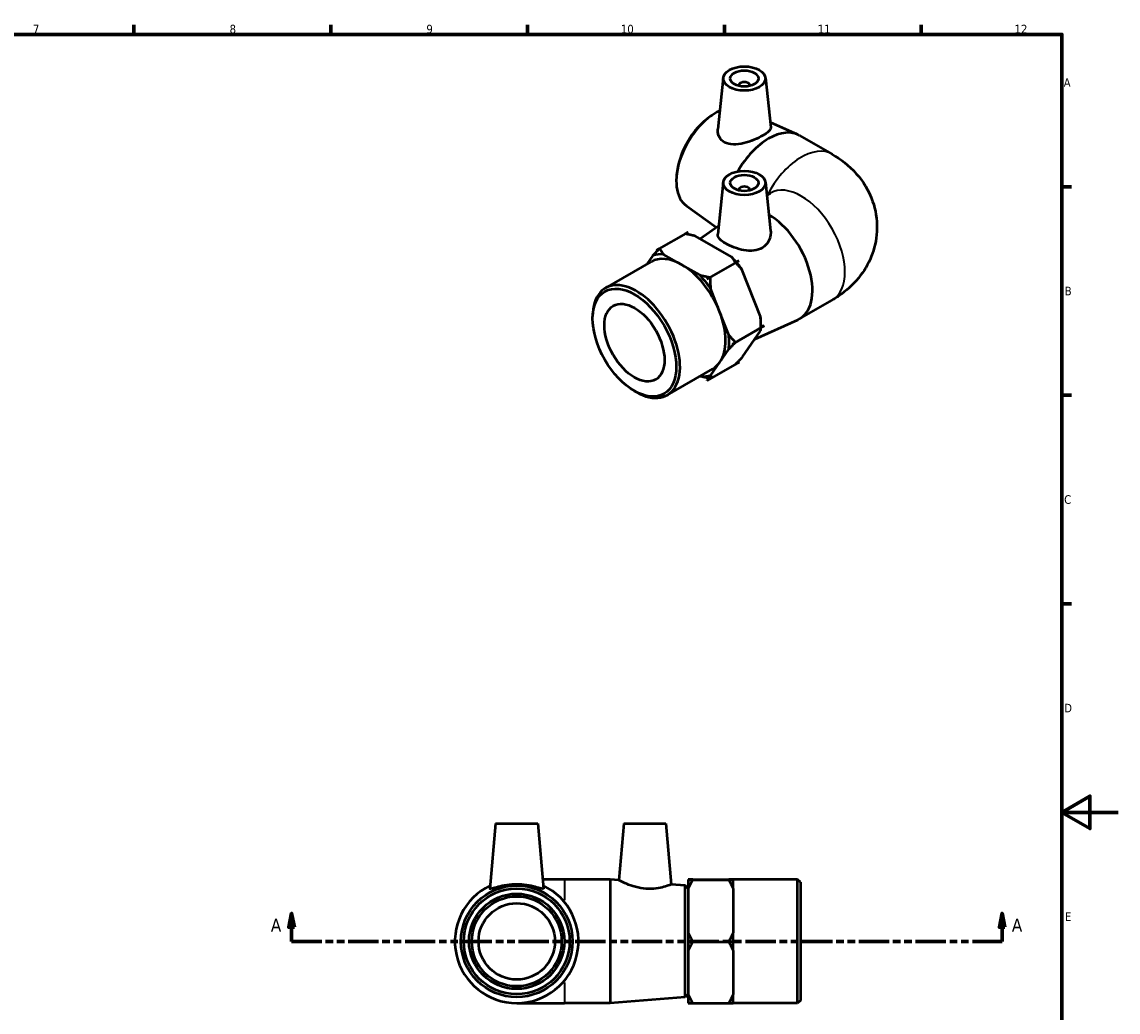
# Model space of a CAD drawing. Header units: millimetres. Extents: x 0 to 901, y -129 to 608.
# Tile 4 of 4: x 451 to 841, y 226 to 578. Entities that reach past the tile are written whole.
import ezdxf

# ---------------------------------------------------------------- set-up
doc = ezdxf.new("R2010")
doc.units = ezdxf.units.MM
doc.linetypes.add('DOUBLE_DASH_CHAIN', pattern=[1.2403, 0.6614, -0.0827, 0.1654, -0.0827, 0.1654, -0.0827])
for name, color, linetype, lineweight in [('Border (ANSI)', 7, 'Continuous', 70), ('Section Line (ANSI)', 7, 'DOUBLE_DASH_CHAIN', 70), ('Visible (ANSI)', 7, 'Continuous', 50), ('Visible Narrow (ANSI)', 7, 'Continuous', 35)]:
    doc.layers.add(name, color=color, linetype=linetype, lineweight=lineweight)
doc.styles.add('Label Text (ANSI)', font='tahoma.ttf')
doc.styles.add('Note Text (ANSI)', font='tahoma.ttf')

# ---------------------------------------------------------------- blocks, each defined once
blk = doc.blocks.new('Borders Default Border')
at = {"layer": 'Border (ANSI)'}
for p, q in [((490.58, 574), (490.58, 577.45)), ((560.67, 574), (560.67, 577.45)), ((630.75, 574), (630.75, 577.45)), ((700.83, 574), (700.83, 577.45)), ((770.92, 574), (770.92, 577.45)), ((821, 519.75), (824.45, 519.75)), ((821, 445.5), (824.45, 445.5)), ((821, 371.25), (824.45, 371.25))]:
    blk.add_line(p, q, dxfattribs=at)
at = {"layer": 'Border (ANSI)', "flags": 128}
for points in [[(20, 20), (20, 574), (821, 574), (821, 20), (20, 20)], [(841, 297), (821, 297), (831, 302.77), (831, 291.23), (821, 297)]]:
    blk.add_lwpolyline(points, dxfattribs=at)
at = {"layer": 'Border (ANSI)', "color": 230, "true_color": 0xff0080, "attachment_point": 7, "style": 'Note Text (ANSI)'}
for s, insert, char_height in [('7', (454.6, 574.4), 3.05), ('8', (524.63, 574.33), 3.05), ('9', (594.7, 574.34), 3.05), ('10', (663.96, 574.34), 3.048), ('11', (734.04, 574.4), 3.048), ('12', (804.13, 574.4), 3.048), ('A', (821.63, 555.35), 3.05), ('B', (821.99, 481.1), 3.05), ('C', (821.8, 406.8), 3.05), ('D', (821.81, 332.6), 3.05), ('E', (822.05, 258.35), 3.05)]:
    blk.add_mtext(s, dxfattribs=dict(at, insert=insert, char_height=char_height))
blk = doc.blocks.new('2dTransSection0')
at = {"layer": 'Section Line (ANSI)', "linetype": 'Continuous'}
for p, q in [((546.68, 261.06), (545.68, 256.06)), ((546.68, 256.06), (546.68, 261.06)), ((547.68, 256.06), (546.68, 261.06)), ((799.72, 261.06), (798.72, 256.06)), ((799.72, 256.06), (799.72, 261.06)), ((800.72, 256.06), (799.72, 261.06)), ((545.68, 256.06), (547.68, 256.06)), ((546.68, 251.06), (546.68, 256.06)), ((798.72, 256.06), (800.72, 256.06)), ((799.72, 251.06), (799.72, 256.06)), ((546.68, 251.06), (557.28, 251.06)), ((789.12, 251.06), (799.72, 251.06))]:
    blk.add_line(p, q, dxfattribs=at)
at = {"layer": 'Section Line (ANSI)', "linetype": 'DOUBLE_DASH_CHAIN', "ltscale": 16.288881}
blk.add_line((546.68, 251.06), (799.72, 251.06), dxfattribs=at)
at = {"layer": 'Section Line (ANSI)', "linetype": 'Continuous', "flags": 128}
for points in [[(547.68, 256.06), (546.68, 261.06), (545.68, 256.06), (547.68, 256.06)], [(800.72, 256.06), (799.72, 261.06), (798.72, 256.06), (800.72, 256.06)]]:
    blk.add_lwpolyline(points, dxfattribs=at)
at = {"layer": 'Section Line (ANSI)'}
for points in [[(547.68, 256.06), (546.68, 261.06), (545.68, 256.06), (547.68, 256.06)], [(800.72, 256.06), (799.72, 261.06), (798.72, 256.06), (800.72, 256.06)]]:
    blk.add_solid(points, dxfattribs=at)
at = {"layer": 'Section Line (ANSI)', "char_height": 4.57, "attachment_point": 7, "style": 'Label Text (ANSI)'}
for insert in [(539.32, 254.56), (803.19, 254.56)]:
    blk.add_mtext('A', dxfattribs=dict(at, insert=insert))

msp = doc.modelspace()

# ---------------------------------------------------------------- linework, layer by layer
at = {"layer": 'Visible (ANSI)'}
for p, q in [((700.436, 558.567), (698.469, 540.219)), ((715.407, 558.567), (717.3, 540.919)), ((705.922, 555.848), (705.922, 555.662)), ((709.922, 555.848), (709.922, 555.662)), ((695.86, 544.858), (696.47, 545.274)), ((717.097, 542.812), (726.971, 538.341)), ((727.61, 538.013), (739.159, 531.362)), ((683.796, 523.908), (683.743, 523.172)), ((700.436, 521.39), (698.449, 502.861)), ((715.407, 521.39), (717.27, 504.016)), ((705.922, 518.671), (705.922, 518.485)), ((709.922, 518.671), (709.922, 518.485)), ((715.903, 516.77), (717.202, 517.518)), ((687.28, 512.951), (697.896, 505.375)), ((687.943, 503.647), (676.629, 497.132)), ((686.812, 502.995), (687.943, 503.647)), ((687.943, 503.647), (687.943, 503.647)), ((692.128, 501.259), (698.787, 506.011)), ((703.35, 494.858), (690.498, 502.189)), ((676.63, 497.132), (676.629, 497.132)), ((676.629, 497.132), (676.629, 497.131)), ((676.63, 497.132), (677.761, 497.783)), ((658.483, 483.704), (674.704, 493.045)), ((675.362, 495.296), (673.216, 492.188)), ((685.611, 492.008), (679.185, 495.674)), ((692.037, 488.342), (685.611, 492.008)), ((705.906, 493.4), (694.592, 486.885)), ((705.905, 493.4), (704.774, 492.749)), ((704.774, 492.748), (705.906, 493.399)), ((705.906, 493.4), (705.905, 493.4)), ((705.906, 493.399), (705.906, 493.4)), ((713.672, 473.542), (707.194, 490.106)), ((694.592, 486.884), (695.723, 487.536)), ((695.723, 487.536), (694.592, 486.885)), ((694.592, 486.884), (694.592, 486.885)), ((694.592, 486.885), (694.592, 486.885)), ((699.119, 475.309), (695.88, 483.591)), ((727.61, 472.737), (739.159, 479.388)), ((653.906, 472.816), (653.906, 473.598)), ((702.358, 467.027), (699.119, 475.309)), ((711.668, 465.481), (726.971, 472.41)), ((714.96, 470.249), (703.646, 463.733)), ((707.318, 459.18), (713.692, 468.413)), ((713.828, 470.803), (713.828, 469.598)), ((714.959, 470.249), (713.828, 469.598)), ((713.828, 469.597), (714.959, 470.248)), ((713.828, 469.597), (713.828, 469.555)), ((714.959, 470.248), (714.96, 470.249)), ((714.96, 470.249), (714.959, 470.249)), ((699.192, 457.281), (702.379, 461.898)), ((704.777, 464.385), (703.646, 463.734)), ((703.646, 463.733), (704.777, 464.385)), ((703.646, 463.733), (703.646, 463.734)), ((703.646, 463.733), (703.646, 463.733)), ((706.051, 457.344), (694.737, 450.829)), ((696.004, 452.665), (699.192, 457.281)), ((706.051, 457.345), (704.92, 456.693)), ((704.92, 456.694), (706.05, 457.345)), ((706.051, 457.344), (706.051, 457.345)), ((680.441, 445.575), (696.662, 454.916)), ((692.139, 452.311), (692.182, 452.287)), ((695.869, 451.481), (694.737, 450.83)), ((694.737, 450.83), (695.868, 451.481)), ((694.737, 450.83), (694.737, 450.829)), ((694.737, 450.829), (694.737, 450.83)), ((668.726, 447.081), (669.402, 446.688)), ((619.363, 293.061), (617.327, 269.794)), ((619.363, 293.061), (634.363, 293.061)), ((634.363, 293.061), (636.398, 269.794)), ((665.013, 293.061), (663.242, 272.819)), ((665.013, 293.061), (680.013, 293.061)), ((680.013, 293.061), (681.914, 271.334)), ((643.863, 273.061), (636.113, 273.061)), ((660.196, 273.061), (643.863, 273.061)), ((660.196, 273.061), (660.196, 229.061)), ((663.242, 272.819), (660.196, 273.061)), ((686.906, 270.937), (681.914, 271.334)), ((686.906, 231.185), (686.906, 270.937)), ((687.863, 269.901), (686.906, 270.937)), ((687.863, 269.901), (687.863, 232.221)), ((687.963, 273.12), (689.563, 273.12)), ((687.963, 273.119), (687.963, 273.12)), ((689.512, 273.119), (687.963, 273.119)), ((687.963, 273.103), (687.963, 273.018)), ((687.963, 273.018), (687.963, 273.001)), ((687.963, 273.001), (689.563, 273.001)), ((687.963, 273.001), (687.963, 269.863)), ((687.963, 273.001), (703.963, 273.001)), ((687.963, 273.001), (687.963, 273.001)), ((687.963, 269.863), (687.963, 254.08)), ((689.563, 273.12), (702.363, 273.12)), ((702.363, 273.12), (703.963, 273.12)), ((702.363, 273.001), (703.963, 273.001)), ((703.963, 273.119), (702.414, 273.119)), ((703.963, 273.12), (703.963, 273.119)), ((703.963, 273.103), (703.963, 273.06)), ((726.903, 273.061), (703.963, 273.061)), ((703.963, 273.06), (703.963, 273.018)), ((703.963, 273.001), (703.963, 273.018)), ((703.963, 269.863), (703.963, 273.001)), ((703.963, 273.001), (703.963, 273.001)), ((703.963, 269.863), (703.963, 261.972)), ((726.903, 229.061), (726.903, 273.061)), ((727.863, 272.101), (726.903, 273.061)), ((727.863, 272.101), (727.863, 230.021)), ((687.963, 267.061), (687.863, 267.061)), ((703.963, 261.972), (703.963, 254.08)), ((687.963, 254.08), (687.963, 250.943)), ((703.963, 250.943), (703.963, 254.08)), ((689.563, 250.943), (687.963, 250.943)), ((687.963, 250.943), (687.963, 250.942)), ((687.963, 250.942), (687.963, 247.821)), ((687.963, 250.942), (689.563, 250.942)), ((687.963, 250.942), (703.963, 250.942)), ((687.963, 250.942), (687.963, 250.942)), ((703.963, 250.943), (702.363, 250.943)), ((702.363, 250.942), (703.963, 250.942)), ((703.963, 250.943), (703.963, 250.942)), ((703.963, 247.821), (703.963, 250.942)), ((703.963, 250.942), (703.963, 250.942)), ((687.963, 247.821), (687.963, 232.123)), ((703.963, 247.821), (703.963, 239.972)), ((703.963, 239.972), (703.963, 232.123)), ((687.963, 235.061), (687.863, 235.061)), ((686.906, 231.185), (660.196, 229.061)), ((687.863, 232.221), (686.906, 231.185)), ((687.963, 232.123), (687.963, 229.018)), ((703.963, 229.018), (703.963, 232.123)), ((626.863, 229.061), (643.863, 229.061)), ((660.196, 229.061), (643.863, 229.061)), ((689.563, 229.002), (687.963, 229.002)), ((687.963, 229.002), (687.963, 229.002)), ((687.963, 229.002), (703.963, 229.002)), ((703.963, 229.002), (702.363, 229.002)), ((726.903, 229.061), (703.963, 229.061)), ((703.963, 229.002), (703.963, 229.002)), ((727.863, 230.021), (726.903, 229.061))]:
    msp.add_line(p, q, dxfattribs=at)
for radius in [19.876, 18.84, 16.96, 16, 13.6]:
    msp.add_circle((626.863, 251.061), radius, dxfattribs=at)
msp.add_arc((626.863, 251.061), 22, 115.39776, 64.60224, dxfattribs=at)
for centre, major_axis, ratio in [((707.922, 558.301), (-7.5, 0), 0.5758617), ((707.922, 558.301), (-5, 0), 0.5758617), ((707.922, 521.124), (-7.5, 0), 0.5758617), ((707.922, 521.124), (-5, 0), 0.5758617), ((668.783, 464.249), (-10.5, 18.233), 0.5780931), ((668.783, 464.249), (-7.558, 13.125), 0.5780931)]:
    msp.add_ellipse(centre, major_axis=major_axis, ratio=ratio, dxfattribs=at)
for centre, major_axis, ratio, start_param, end_param in [((707.922, 555.848), (-2, 0), 0.5758617, 2.9729035, 6.4518745), ((697.744, 529.825), (-9.919, -17.224), 0.5780931, 3.8230235, 6.2268191), ((697.068, 530.214), (-9.402, -16.326), 0.5780931, 4.0158162, 5.4089618), ((716.631, 518.949), (10.979, 19.065), 0.5780931, 0, 1.5744874), ((707.922, 518.671), (2, 0), 0.5758617, 6.1144961, 9.5934671), ((716.631, 491.802), (10.979, -19.065), 0.5780931, 6.2268191, 8.6399115), ((685.683, 473.981), (-11.879, 20.627), 0.5780931, 5.896125, 6.1598524), ((685.683, 473.981), (-12.677, 22.014), 0.5780931, 6.0279698, 6.0280076), ((685.683, 473.981), (-10.979, 19.065), 0.5780931, 5.5043899, 6.2831853), ((685.683, 473.981), (-10.979, 19.065), 0.5780931, 4.4571924, 5.5043899), ((696.997, 480.496), (11.879, -20.627), 0.5780931, 1.8577546, 1.9710622), ((696.997, 480.496), (11.879, -20.627), 0.5780931, 1.7073348, 1.8577141), ((685.683, 473.981), (-11.879, 20.627), 0.5780931, 4.8489275, 5.1126548), ((669.462, 464.639), (10.979, -19.065), 0.5780931, 5.4958534, 10.2121098), ((685.683, 473.981), (12.677, -22.014), 0.5780931, 1.8391796, 1.8392174), ((685.683, 473.981), (10.979, -19.065), 0.5780931, 0.2684022, 1.3155997), ((696.997, 480.496), (11.879, -20.627), 0.5780931, 0.7873319, 0.9238646), ((685.683, 473.981), (-11.879, 20.627), 0.5780931, 3.8017299, 4.0654573), ((685.683, 473.981), (12.677, -22.014), 0.5780931, 0.7919821, 0.7920198), ((685.683, 473.981), (10.979, -19.065), 0.5780931, 0, 0.2684022), ((696.997, 480.496), (12.677, -22.014), 0.5780931, 6.0279698, 6.0280076), ((685.683, 473.981), (11.879, -20.627), 0.5780931, 5.896125, 6.1598524), ((685.683, 473.981), (12.677, -22.014), 0.5780931, 6.0279698, 6.0280076), ((686.815, 474.632), (12.677, -22.014), 0.5780931, 6.0279698, 6.0280076)]:
    msp.add_ellipse(centre, major_axis=major_axis, ratio=ratio, start_param=start_param, end_param=end_param, dxfattribs=at)
for points, knots in [([(700.898, 535.536), (700.107, 535.958), (699.439, 536.603), (698.591, 538.154), (698.409, 539.052), (698.449, 539.998), (698.457, 540.108), (698.469, 540.218)], [0, 0, 0, 0, 0.34936314, 0.34936314, 0.69872628, 0.69872628, 0.74427215, 0.74427215, 0.74427215, 0.74427215]), ([(717.299, 540.919), (717.304, 540.876), (717.306, 540.834), (717.3, 540.397), (717.062, 539.954), (716.085, 538.995), (715.345, 538.476), (713.61, 537.477), (712.52, 536.942), (710.165, 535.982), (708.9, 535.56), (706.513, 534.979), (705.225, 534.785), (702.847, 534.83), (701.755, 535.078), (700.898, 535.536)], [3.5226705, 3.5226705, 3.5226705, 3.5226705, 3.5620988, 3.5620988, 3.9300788, 3.9300788, 4.2980587, 4.2980587, 4.6660387, 4.6660387, 5.0340186, 5.0340186, 5.4125405, 5.4125405, 5.7910623, 5.7910623, 5.7910623, 5.7910623]), ([(739.159, 531.362), (742.145, 529.643), (745.102, 527.428), (750.119, 521.757), (752.244, 518.448), (754.643, 511.543), (755.21, 508.229), (755.105, 501.85), (754.524, 498.81), (752.498, 493.096), (751.008, 490.475), (747.282, 485.525), (744.966, 483.375), (741.465, 480.796), (740.316, 480.055), (739.159, 479.388)], [4.712389, 4.712389, 4.712389, 4.712389, 5.0265482, 5.0265482, 5.3003185, 5.3003185, 5.5073083, 5.5073083, 5.6991909, 5.6991909, 5.9067842, 5.9067842, 6.161421, 6.161421, 6.2831853, 6.2831853, 6.2831853, 6.2831853]), ([(717.269, 504.016), (717.292, 503.805), (717.304, 503.594), (717.311, 502.398), (717.073, 501.325), (716.067, 499.421), (715.297, 498.597), (714.375, 498.03)], [4.95428258, 4.95428258, 4.95428258, 4.95428258, 5.03401863, 5.03401863, 5.41254048, 5.41254048, 5.79106233, 5.79106233, 5.79106233, 5.79106233]), ([(714.375, 498.03), (713.525, 497.508), (712.46, 497.155), (710.164, 496.895), (708.932, 496.979), (706.637, 497.377), (705.411, 497.722), (703.145, 498.563), (702.104, 499.055), (700.445, 500.011), (699.722, 500.534), (698.74, 501.564), (698.479, 502.075), (698.437, 502.657), (698.439, 502.758), (698.45, 502.861)], [0, 0, 0, 0, 0.3493631, 0.3493631, 0.6987263, 0.6987263, 1.0506269, 1.0506269, 1.4025276, 1.4025276, 1.7544282, 1.7544282, 2.1063288, 2.1063288, 2.1784439, 2.1784439, 2.1784439, 2.1784439]), ([(636.393, 269.761), (636.351, 269.679), (636.07, 269.718), (635.046, 269.997), (634.304, 270.227), (632.631, 270.666), (631.58, 270.904), (629.283, 271.24), (628.036, 271.334), (625.69, 271.334), (624.442, 271.24), (622.145, 270.904), (621.095, 270.666), (619.422, 270.227), (618.679, 269.997), (617.655, 269.718), (617.375, 269.679), (617.328, 269.77), (617.326, 269.782), (617.328, 269.794)], [0, 0, 0, 0, 0.3493631, 0.3493631, 0.6987263, 0.6987263, 1.0506269, 1.0506269, 1.4025276, 1.4025276, 1.7544282, 1.7544282, 2.1063288, 2.1063288, 2.455692, 2.455692, 2.8050551, 2.8050551, 2.8453216, 2.8453216, 2.8453216, 2.8453216]), ([(681.914, 271.334), (681.914, 271.334), (681.689, 271.24), (680.781, 270.904), (680.098, 270.666), (678.525, 270.227), (677.525, 269.997), (675.301, 269.718), (674.077, 269.679), (671.658, 269.85), (670.342, 270.09), (667.949, 270.743), (666.87, 271.148), (665.19, 271.851), (664.463, 272.199), (663.489, 272.686), (663.242, 272.819), (663.242, 272.819)], [1.4025276, 1.4025276, 1.4025276, 1.4025276, 1.7544282, 1.7544282, 2.1063288, 2.1063288, 2.455692, 2.455692, 2.8050551, 2.8050551, 3.183577, 3.183577, 3.5620988, 3.5620988, 3.9300788, 3.9300788, 4.2980587, 4.2980587, 4.2980587, 4.2980587])]:
    msp.add_open_spline(points, degree=3, knots=knots, dxfattribs=at)
for points, weights in [([(690.498, 502.189), (688.79, 502.622), (686.812, 502.995)], [1, 1.00270704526, 1]), ([(675.362, 495.296), (676.446, 496.455), (677.76, 497.782)], [1, 1.00270638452, 1.00000132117]), ([(677.761, 497.783), (678.42, 496.651), (679.185, 495.674)], [1, 1.00270704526, 1]), ([(704.774, 492.749), (704.114, 493.881), (703.35, 494.858)], [1, 1.00270704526, 1]), ([(707.194, 490.106), (706.099, 491.428), (704.774, 492.748)], [1, 1.00270704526, 1]), ([(692.037, 488.342), (693.744, 487.909), (695.723, 487.536)], [1, 1.00270704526, 1]), ([(695.723, 487.536), (695.729, 485.456), (695.88, 483.591)], [1, 1.00270704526, 1]), ([(713.828, 469.598), (713.823, 471.677), (713.672, 473.542)], [1, 1.00270704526, 1]), ([(713.692, 468.413), (713.833, 469.029), (713.828, 469.597)], [1, 1.00270704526, 1]), ([(702.358, 467.027), (703.453, 465.706), (704.777, 464.385)], [1, 1.00270704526, 1]), ([(704.777, 464.385), (703.463, 463.057), (702.379, 461.898)], [1, 1.00270704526, 1]), ([(704.92, 456.693), (706.233, 458.021), (707.318, 459.18)], [1, 1.00270704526, 1]), ([(695.868, 451.481), (693.89, 451.854), (692.182, 452.287)], [1, 1.00270704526, 1]), ([(696.004, 452.665), (695.863, 452.049), (695.869, 451.481)], [1, 1.00270704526, 1]), ([(689.563, 273.12), (688.63, 273.111), (687.963, 273.103)], [1, 1.00270704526, 1]), ([(687.963, 273.018), (688.63, 273.01), (689.563, 273.001)], [1, 1.00270704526, 1]), ([(689.563, 273.001), (688.63, 271.381), (687.963, 269.863)], [1, 1.00270704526, 1]), ([(703.963, 273.103), (703.296, 273.111), (702.363, 273.12)], [1, 1.00270704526, 1]), ([(702.363, 273.001), (703.296, 273.01), (703.963, 273.018)], [1, 1.00270704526, 1]), ([(703.963, 269.863), (703.296, 271.381), (702.363, 273.001)], [1, 1.00270704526, 1]), ([(687.963, 254.08), (688.63, 252.562), (689.563, 250.943)], [1, 1.00270704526, 1]), ([(702.363, 250.943), (703.296, 252.562), (703.963, 254.08)], [1, 1.00270704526, 1]), ([(689.563, 250.942), (688.63, 249.33), (687.963, 247.821)], [1, 1.00270704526, 1]), ([(703.963, 247.821), (703.296, 249.33), (702.363, 250.942)], [1, 1.00270704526, 1]), ([(687.963, 232.123), (688.63, 230.613), (689.563, 229.002)], [1, 1.00270704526, 1]), ([(702.363, 229.002), (703.296, 230.613), (703.963, 232.123)], [1, 1.00270704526, 1]), ([(689.512, 229.002), (688.612, 229.011), (687.963, 229.018)], [1.00014359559, 1.00263323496, 1]), ([(703.963, 229.018), (703.314, 229.011), (702.414, 229.002)], [1, 1.00263323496, 1.00014359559])]:
    msp.add_rational_spline(points, weights, degree=2, dxfattribs=at)
msp.add_open_spline([(636.398, 269.794), (636.399, 269.782), (636.398, 269.77), (636.393, 269.761)], degree=3, dxfattribs=at)
at = {"layer": 'Visible Narrow (ANSI)'}
for p, q in [((643.863, 273.039), (643.863, 265.762)), ((643.863, 236.36), (643.863, 229.082))]:
    msp.add_line(p, q, dxfattribs=at)
for centre, major_axis, start_param, end_param in [((728.18, 512.298), (10.979, 19.065), 0, 1.657493), ((728.18, 498.453), (-10.979, 19.065), 3.1415927, 6.2831853)]:
    msp.add_ellipse(centre, major_axis=major_axis, ratio=0.5780931, start_param=start_param, end_param=end_param, dxfattribs=at)

# ---------------------------------------------------------------- block references
msp.add_blockref('Borders Default Border', (0, 0))
at = {"layer": 'Section Line (ANSI)'}
msp.add_blockref('2dTransSection0', (0, 0), dxfattribs=at)

doc.saveas('drawing.dxf')
